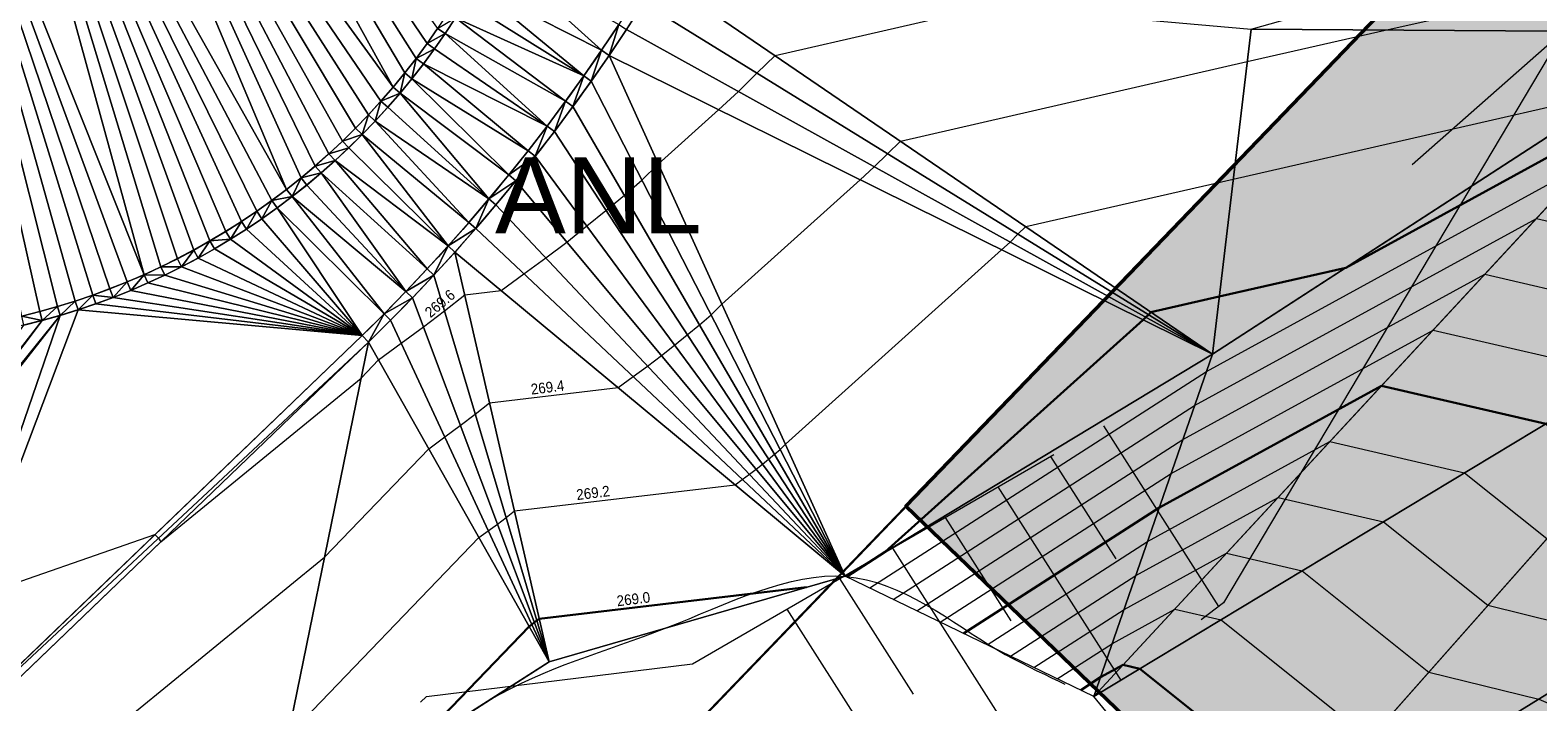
# Model space of a CAD drawing. Header units: millimetres. Extents: x 3402416 to 3403134, y 5267375 to 5268119.
# Tile 19 of 256: x 3402583 to 3402608, y 5267549 to 5267560. Entities that reach past the tile are written whole.
import ezdxf
from ezdxf.enums import TextEntityAlignment as Align

# ---------------------------------------------------------------- set-up
doc = ezdxf.new("R2010")
doc.units = ezdxf.units.MM
doc.header["$MEASUREMENT"] = 0
for name, pattern in [('100.4', [0]), ('100.5', [5.5, 3.9, -1.6]), ('DGN Style 2', [18.986358, 11.391815, -7.594543])]:
    doc.linetypes.add(name, pattern=pattern)
for name, color, linetype, lineweight in [('_WBG Ideenteil + Pachtvertrag', 8, 'Continuous', 25), ('IVK_Boeschung', 7, 'Continuous', 0), ('IVK_Fahrbahnrand', 7, 'Continuous', 0), ('IVK_NSH_Modell Hoehenlinien Beschriftung', 1, 'Continuous', 0), ('IVK_NSH_Modell Umring Teil West', 7, 'Continuous', 0), ('IVK_NSH_Modell Vermaschung Teil West', 2, 'Continuous', 0), ('IVK_NSH_Topographie Boeschungskante', 1, 'Continuous', 0), ('IVK_NSH_Topographie Fahrbahnrand', 7, 'Continuous', 0), ('IVK_Rahmen Stempel', 7, 'Continuous', 0)]:
    doc.layers.add(name, color=color, linetype=linetype, lineweight=lineweight)
for name, color, linetype, lineweight, true_color in [('_WBG Realisierungsteil', 7, 'Continuous', 50, 0x9494ff), ('ALKIS_Flurstuecksgrenze', 7, 'Continuous', 0, 0xffff80), ('ALKIS_Tatsaechliche Nutzung beschr', 7, 'Continuous', 0, 0x7f7f7f), ('IVK_NSH_Modell Hoehenlinien 1 Meter', 7, 'Continuous', 0, 0xe6956a), ('IVK_NSH_Modell Hoehenlinien 20 Zentimeter', 7, 'Continuous', 0, 0xe6956a)]:
    doc.layers.add(name, color=color, linetype=linetype, lineweight=lineweight, true_color=true_color)
doc.styles.add('IVK_Modell Beschriftung Hoehenlinien', font='arial.ttf')
doc.styles.add('Tatsaechliche Nutzung', font='arial.ttf')

msp = doc.modelspace()

# ---------------------------------------------------------------- hatches: boundary and pattern name
at = {"layer": '_WBG Ideenteil + Pachtvertrag', "linetype": 'Continuous', "lineweight": 13, "transparency": 33554483}
h = msp.add_hatch(color=10, dxfattribs=at)
h.dxf.hatch_style = 1
h.paths.add_polyline_path([(3403020.162, 5267924.388), (3402974.165, 5267921.173), (3402970.834, 5267929.906), (3402966.125, 5267938.096), (3402962.962, 5267942.43), (3402957.609, 5267949.641), (3402947.36, 5267962.65), (3402939.808, 5267958.281), (3402940.65, 5267953.63), (3402941.22, 5267941.91), (3402941.79, 5267930.19), (3402941.545, 5267919.145), (3402940.618, 5267897.122), (3402939.52, 5267886.351), (3402937.994, 5267875.647), (3402933.952, 5267857.288), (3402924.27, 5267830.291), (3402912.706, 5267807.601), (3402888.95, 5267776.443), (3402888.949, 5267776.444), (3402875.126, 5267762.813), (3402817.857, 5267713.907), (3402814.793, 5267708.813), (3402749.53, 5267659.038), (3402740.54, 5267652.665), (3402743.031, 5267648.819), (3402726.54, 5267638.14), (3402711.87, 5267630.76), (3402634.27, 5267587.49), (3402621.47, 5267580.91), (3402607.52, 5267574.99), (3402612.55, 5267567.78), (3402597.743, 5267552.391), (3402630.486, 5267520.888), (3402683.349, 5267542.27), (3402692.955, 5267547.525), (3402703.98, 5267553.56), (3402743.097, 5267575.543), (3402746.601, 5267577.473), (3402753.342, 5267580.873), (3402757.657, 5267582.852), (3402762.378, 5267584.452), (3402767.187, 5267585.764), (3402772.3, 5267586.827), (3402777.468, 5267587.565), (3402782.59, 5267588.116), (3402787.738, 5267587.941), (3402794.984, 5267586.422), (3402794.339, 5267584.753), (3402798.109, 5267583.568), (3402799.256, 5267582.522), (3402802.297, 5267580.638), (3402804.959, 5267578.374), (3402807.449, 5267575.694), (3402813.837, 5267564.975), (3402824.334, 5267559.186), (3402831.546, 5267563.248), (3402850.736, 5267528.656), (3402857.046, 5267532.176), (3402875.097, 5267542.718), (3402879.432, 5267545.496), (3402884.47, 5267548.76), (3402887.62, 5267550.84), (3402890.12, 5267552.705), (3402892.62, 5267554.57), (3402896.5, 5267557.725), (3402900.38, 5267560.88), (3402903.425, 5267563.53), (3402911.32, 5267570.84), (3402925.42, 5267583.35), (3402926.03, 5267588.41), (3402935.72, 5267598.94), (3402939.889, 5267603.531), (3402947.512, 5267612.875), (3402954.376, 5267622.159), (3402960.809, 5267631.964), (3402966.189, 5267641.216), (3402971.089, 5267650.738), (3402974.885, 5267659.6), (3402977.896, 5267666.63), (3402983.519, 5267677.452), (3402987.072, 5267688.519), (3402989.662, 5267695.872), (3402996.63, 5267712.76), (3402998.88, 5267719.66), (3403002.59, 5267737.3), (3403004.045, 5267747.99), (3403005.5, 5267758.68), (3403006.26, 5267780.78), (3403008.055, 5267823.755), (3403009.28, 5267856.42), (3403009.069, 5267863.169), (3403007.637, 5267873.43)])
h.paths.add_polyline_path([(3402831.684, 5267692.713), (3402826.57, 5267697.97), (3402826.57, 5267697.97), (3402822.855, 5267702.231), (3402821.22, 5267700.91), (3402817.3, 5267705.73), (3402868.07, 5267748.98), (3402874.24, 5267754.23), (3402879.48, 5267748.1), (3402881.455, 5267745.791), (3402884.49, 5267742.976), (3402858.85, 5267715.33, -0.011159), (3402852.943, 5267709.528, -0.011773), (3402846.747, 5267703.983, -0.012769), (3402839.046, 5267697.938, -0.011757)], flags=16)
h.paths.add_polyline_path([(3402833.136, 5267693.592), (3402864.347, 5267722.275), (3402861.409, 5267725.473), (3402830.198, 5267696.79)], flags=24)

# ---------------------------------------------------------------- linework, layer by layer
at = {"layer": '_WBG Ideenteil + Pachtvertrag', "color": 10, "linetype": 'Continuous', "lineweight": 50, "transparency": 33554687}
msp.add_lwpolyline([(3402703.98, 5267553.56), (3402692.955, 5267547.525), (3402683.349, 5267542.27), (3402630.486, 5267520.888), (3402597.743, 5267552.391), (3402612.55, 5267567.78), (3402607.52, 5267574.99), (3402621.47, 5267580.91), (3402634.27, 5267587.49), (3402711.87, 5267630.76)], dxfattribs=at)
at = {"layer": '_WBG Realisierungsteil', "color": 168, "lineweight": 50, "transparency": 33554687}
msp.add_lwpolyline([(3402703.98, 5267553.56), (3402692.955, 5267547.525), (3402683.349, 5267542.27), (3402630.486, 5267520.888), (3402597.743, 5267552.391), (3402612.55, 5267567.78), (3402607.52, 5267574.99), (3402621.47, 5267580.91), (3402634.27, 5267587.49), (3402711.87, 5267630.76)], dxfattribs=at)
at = {"layer": 'ALKIS_Flurstuecksgrenze', "color": 7, "linetype": 'Continuous', "lineweight": 30, "flags": 128}
msp.add_lwpolyline([(3402711.871, 5267630.761), (3402634.266, 5267587.487), (3402621.47, 5267580.915), (3402607.524, 5267574.993), (3402612.546, 5267567.78), (3402582.042, 5267536.069), (3402536.752, 5267489.002), (3402519.243, 5267430.89), (3402463.362, 5267374.849)], dxfattribs=at)
msp.add_lwpolyline([(3402567.896, 5267564.05), (3402582.042, 5267536.069), (3402612.546, 5267567.78), (3402607.524, 5267574.993), (3402594.638, 5267570.482), (3402580.752, 5267566.671)], close=True, dxfattribs=at)
at = {"layer": 'IVK_Boeschung', "color": 7, "linetype": 'DGN Style 2', "lineweight": 13}
for p, q in [((3402600.986, 5267553.711), (3402602.875, 5267550.743)), ((3402600.12, 5267553.209), (3402601.191, 5267551.526)), ((3402599.254, 5267552.707), (3402601.279, 5267549.525)), ((3402598.388, 5267552.206), (3402599.469, 5267550.507)), ((3402597.522, 5267551.704), (3402599.683, 5267548.308)), ((3402596.656, 5267551.202), (3402597.862, 5267549.306)), ((3402595.79, 5267550.701), (3402598.087, 5267547.091))]:
    msp.add_line(p, q, dxfattribs=at)
at = {"layer": 'IVK_Boeschung', "color": 7, "linetype": 'DGN Style 2', "lineweight": 13, "flags": 128}
for points in [[(3402507.576, 5267402.059), (3402509.36, 5267405.803), (3402509.826, 5267411.378), (3402512.471, 5267421.138), (3402519.541, 5267437.527), (3402526.385, 5267447.815), (3402530.67, 5267454.106), (3402534.239, 5267464.351), (3402537.4, 5267473.002), (3402541.813, 5267481.98), (3402546.419, 5267492.659), (3402553.126, 5267503.087), (3402560.505, 5267511.414), (3402567.43, 5267520.202), (3402573.027, 5267526.434), (3402580.569, 5267539.185), (3402585.853, 5267545.516), (3402589.872, 5267549.264), (3402594.238, 5267549.802), (3402601.546, 5267554.035), (3402608.548, 5267560.2), (3402616.922, 5267556.441), (3402621.555, 5267557.803), (3402628.013, 5267562.735), (3402632.393, 5267568.629), (3402632.248, 5267571.662), (3402633.779, 5267574.456), (3402638.063, 5267578.819), (3402642.019, 5267581.965), (3402646.139, 5267587.18), (3402652.571, 5267591.014), (3402655.301, 5267591.691), (3402663.047, 5267596.564), (3402670.674, 5267601.188), (3402678.422, 5267605.817), (3402688.854, 5267611.727)], [(3402608.548, 5267560.2), (3402602.958, 5267550.806), (3402595.979, 5267545.483)]]:
    msp.add_lwpolyline(points, dxfattribs=at)
at = {"layer": 'IVK_Fahrbahnrand', "color": 7, "linetype": 'Continuous', "lineweight": 13}
for p, q in [((3402581.247, 5267547.922), (3402588.814, 5267555.193)), ((3402581.243, 5267547.71), (3402588.919, 5267555.086))]:
    msp.add_line(p, q, dxfattribs=at)
at = {"layer": 'IVK_Fahrbahnrand', "color": 7, "linetype": 'Continuous', "lineweight": 13, "extrusion": (0, 0, -1)}
for centre, radius, start, end in [((-3402567.37, 5267577.174), 30.708, 201.8284, 225.7093), ((-3402567.372, 5267577.173), 30.856, 201.8314, 225.7081), ((-3402580.56, 5267566.659), 11.46, 212.5427, 261.1519), ((-3402580.562, 5267566.655), 11.606, 212.534, 261.1078)]:
    msp.add_arc(centre, radius, start, end, dxfattribs=at)
at = {"layer": 'IVK_NSH_Modell Hoehenlinien 1 Meter', "color": 32, "linetype": 'Continuous', "lineweight": 30, "true_color": 0xcd6000, "flags": 128}
for points, elevation in [([(3402596.767, 5267551.234), (3402597.402, 5267551.642), (3402601.638, 5267555.452), (3402601.683, 5267555.494), (3402601.726, 5267555.536), (3402601.768, 5267555.577), (3402602.889, 5267555.834), (3402604.966, 5267556.308), (3402609.798, 5267558.953), (3402611.275, 5267558.61), (3402616.17, 5267556.364), (3402616.707, 5267556.135), (3402616.941, 5267556.267), (3402617.03, 5267556.291), (3402621.546, 5267557.297)], 269), ([(3402598.691, 5267550.303), (3402601.906, 5267552.371), (3402605.555, 5267554.368), (3402608.251, 5267553.742), (3402609.238, 5267552.954), (3402612.779, 5267552.084), (3402613.446, 5267551.795), (3402614.389, 5267552.253), (3402614.728, 5267552.588), (3402614.974, 5267552.853), (3402617.172, 5267554.085), (3402618.374, 5267554.419), (3402621.507, 5267555.116)], 268), ([(3402589.576, 5267548.356), (3402591.555, 5267550.417), (3402591.599, 5267550.449), (3402591.642, 5267550.48), (3402591.683, 5267550.512), (3402591.722, 5267550.543), (3402596.11, 5267551.061)], 269), ([(3402600.615, 5267549.371), (3402600.941, 5267549.581), (3402601.311, 5267549.784), (3402601.585, 5267549.72), (3402604.394, 5267547.478)], 267)]:
    msp.add_lwpolyline(points, dxfattribs=dict(at, elevation=elevation))
at = {"layer": 'IVK_NSH_Modell Hoehenlinien 20 Zentimeter', "color": 32, "linetype": 'Continuous', "lineweight": 13, "true_color": 0xcd6000, "flags": 128}
for points, elevation in [([(3402583.161, 5267547.438), (3402588.198, 5267551.555), (3402589.908, 5267553.335), (3402590.172, 5267553.529), (3402590.427, 5267553.718), (3402590.673, 5267553.905), (3402590.907, 5267554.091), (3402593.018, 5267554.34), (3402593.263, 5267554.52), (3402593.502, 5267554.693), (3402593.73, 5267554.864), (3402593.945, 5267555.039), (3402594.154, 5267555.206), (3402594.353, 5267555.372), (3402594.544, 5267555.536), (3402594.72, 5267555.71), (3402596.992, 5267557.753), (3402597.224, 5267557.965), (3402597.44, 5267558.18), (3402597.654, 5267558.389), (3402603.348, 5267559.695), (3402605.611, 5267560.212), (3402610.486, 5267561.293)], 269.4), ([(3402582.358, 5267550.867), (3402585.413, 5267551.925), (3402585.471, 5267551.866), (3402585.507, 5267551.808), (3402588.799, 5267554.497), (3402589.084, 5267554.794), (3402589.458, 5267555.07), (3402589.82, 5267555.336), (3402590.167, 5267555.602), (3402590.5, 5267555.865), (3402591.098, 5267555.936), (3402591.469, 5267556.208), (3402591.831, 5267556.47), (3402592.177, 5267556.73), (3402592.502, 5267556.994), (3402592.819, 5267557.248), (3402593.121, 5267557.499), (3402593.41, 5267557.747), (3402593.677, 5267558.011), (3402594.669, 5267558.903), (3402594.994, 5267559.201), (3402595.297, 5267559.502), (3402595.597, 5267559.795), (3402599.133, 5267560.606)], 269.6), ([(3402587.597, 5267548.612), (3402590.732, 5267551.876), (3402590.886, 5267551.989), (3402591.035, 5267552.099), (3402591.178, 5267552.208), (3402591.315, 5267552.317), (3402594.939, 5267552.745), (3402595.057, 5267552.832), (3402595.173, 5267552.916), (3402595.284, 5267552.999), (3402595.388, 5267553.083), (3402595.489, 5267553.164), (3402595.586, 5267553.245), (3402595.678, 5267553.324), (3402595.764, 5267553.408), (3402599.315, 5267556.602), (3402599.453, 5267556.73), (3402599.583, 5267556.858), (3402599.711, 5267556.983), (3402603.118, 5267557.765), (3402609.434, 5267559.206)], 269.2), ([(3402597.152, 5267551.048), (3402602.678, 5267554.603), (3402608.949, 5267558.036), (3402611.532, 5267557.436), (3402614.29, 5267556.171), (3402616.168, 5267555.371), (3402616.987, 5267555.83), (3402617.298, 5267555.917), (3402621.538, 5267556.861)], 268.8), ([(3402597.537, 5267550.861), (3402602.485, 5267554.045), (3402608.101, 5267557.119), (3402611.789, 5267556.262), (3402612.409, 5267555.978), (3402615.63, 5267554.607), (3402617.033, 5267555.394), (3402617.567, 5267555.542), (3402621.53, 5267556.425)], 268.6), ([(3402597.921, 5267550.675), (3402602.292, 5267553.487), (3402607.252, 5267556.202), (3402610.917, 5267555.351), (3402611.176, 5267555.144), (3402613.208, 5267554.645), (3402615.091, 5267553.843), (3402617.08, 5267554.958), (3402617.836, 5267555.168), (3402621.523, 5267555.989)], 268.4), ([(3402598.306, 5267550.489), (3402602.099, 5267552.929), (3402606.403, 5267555.285), (3402609.584, 5267554.547), (3402610.207, 5267554.049), (3402614.326, 5267553.037), (3402614.449, 5267552.983), (3402614.622, 5267553.068), (3402614.684, 5267553.129), (3402614.729, 5267553.178), (3402617.126, 5267554.522), (3402618.105, 5267554.793), (3402621.515, 5267555.552)], 268.2), ([(3402599.076, 5267550.116), (3402601.713, 5267551.813), (3402604.706, 5267553.452), (3402606.918, 5267552.938), (3402608.269, 5267551.859), (3402611.232, 5267551.13), (3402612.444, 5267550.606), (3402614.156, 5267551.438), (3402614.772, 5267552.048), (3402615.22, 5267552.528), (3402617.219, 5267553.649), (3402618.643, 5267554.044), (3402621.499, 5267554.68)], 267.8), ([(3402599.46, 5267549.93), (3402601.52, 5267551.255), (3402603.857, 5267552.535), (3402605.585, 5267552.134), (3402607.301, 5267550.764), (3402609.685, 5267550.177), (3402611.442, 5267549.417), (3402613.924, 5267550.624), (3402614.816, 5267551.507), (3402615.465, 5267552.204), (3402617.265, 5267553.213), (3402618.912, 5267553.669), (3402621.492, 5267554.244)], 267.6), ([(3402599.845, 5267549.744), (3402601.327, 5267550.697), (3402603.009, 5267551.618), (3402604.252, 5267551.329), (3402606.332, 5267549.668), (3402608.138, 5267549.224), (3402610.44, 5267548.228), (3402613.691, 5267549.809), (3402614.86, 5267550.966), (3402615.71, 5267551.879), (3402617.311, 5267552.777), (3402619.181, 5267553.295), (3402621.484, 5267553.808)], 267.4), ([(3402600.23, 5267549.557), (3402601.134, 5267550.139), (3402602.16, 5267550.701), (3402602.918, 5267550.525), (3402605.363, 5267548.573)], 267.2)]:
    msp.add_lwpolyline(points, dxfattribs=dict(at, elevation=elevation))
at = {"layer": 'IVK_NSH_Modell Umring Teil West', "color": 6, "linetype": '100.5', "ltscale": 10, "true_color": 0xe202f2}
msp.add_open_spline([(3402628.253, 5267598.544, 269.937), (3402641.757, 5267606.054, 270.023), (3402657.553, 5267614.878, 270.114), (3402675.255, 5267624.773, 270.207), (3402675.324, 5267624.659, 270.079), (3402684.824, 5267621.981, 270.344), (3402684.826, 5267621.97, 270.458), (3402684.883, 5267621.864, 270.458), (3402685.543, 5267620.164, 270.387), (3402685.562, 5267620.086, 270.387), (3402685.564, 5267620.075, 270.322), (3402687.058, 5267616.919, 270.241), (3402687.044, 5267616.907, 270.297), (3402687.083, 5267616.837, 270.298), (3402687.222, 5267616.45, 270.294), (3402686.878, 5267615.082, 270.225), (3402688.132, 5267612.963, 270.158), (3402688.854, 5267611.727, 270.108), (3402692.632, 5267606.31, 265.792), (3402690.801, 5267601.975, 265.743), (3402690.498, 5267601.81, 265.685), (3402692.019, 5267598.974, 264.145), (3402693.751, 5267596.039, 263.722), (3402697.143, 5267589.96, 261.397), (3402697.219, 5267589.903, 261.323), (3402701.143, 5267583.189, 261.113), (3402700.796, 5267582.857, 261.114), (3402700.48, 5267582.471, 261.115), (3402700.24, 5267582.096, 261.116), (3402700.018, 5267581.634, 261.118), (3402699.865, 5267581.182, 261.121), (3402699.759, 5267580.656, 261.123), (3402699.724, 5267580.1, 261.127), (3402699.757, 5267579.607, 261.13), (3402699.84, 5267579.163, 261.133), (3402699.968, 5267578.744, 261.136), (3402700.137, 5267578.349, 261.14), (3402700.357, 5267577.958, 261.143), (3402700.601, 5267577.618, 261.146), (3402700.875, 5267577.308, 261.149), (3402701.194, 5267577.017, 261.152), (3402701.458, 5267576.818, 261.155), (3402701.77, 5267576.623, 261.157), (3402702.079, 5267576.466, 261.16), (3402702.457, 5267576.317, 261.162), (3402702.826, 5267576.211, 261.164), (3402703.183, 5267576.145, 261.166), (3402703.533, 5267576.111, 261.168), (3402703.896, 5267576.109, 261.169), (3402704.292, 5267576.143, 261.171), (3402704.681, 5267576.217, 261.172), (3402704.965, 5267576.296, 261.173), (3402705.217, 5267576.386, 261.173), (3402707.832, 5267577.842, 261.175), (3402709.09, 5267572.866, 261.096), (3402708.405, 5267568.61, 260.907), (3402698.283, 5267563.277, 261.169), (3402693.549, 5267560.553, 260.917), (3402685.523, 5267555.965, 261.026), (3402668.604, 5267549.392, 261.028), (3402659.972, 5267545.813, 260.693), (3402647.149, 5267540.036, 260.412), (3402637.208, 5267534.921, 260.309), (3402625.271, 5267527.783, 260.374), (3402614.853, 5267521.252, 260.423), (3402604.386, 5267513.647, 260.492), (3402591.208, 5267503.377, 260.76), (3402587.076, 5267508.519, 261.16), (3402587.731, 5267518.469, 265.454), (3402582.621, 5267519.527, 265.304), (3402588.906, 5267527.261, 265.481), (3402594.968, 5267537.514, 265.929), (3402603.304, 5267546.246, 266.775), (3402600.832, 5267549.266, 266.887), (3402596.744, 5267551.245, 269.012), (3402591.885, 5267549.833, 268.92), (3402587.239, 5267546.861, 269.081), (3402581.243, 5267547.71, 269.55), (3402581.129, 5267547.828, 269.548), (3402576.83, 5267544.403, 269.457), (3402573.092, 5267540.608, 269.43), (3402571.878, 5267541.8, 269.408), (3402570.615, 5267542.617, 269.407), (3402574.302, 5267546.633, 269.398), (3402567.663, 5267563.645, 269.883), (3402562.649, 5267562.897, 269.866), (3402562.595, 5267563.239, 269.861), (3402562.584, 5267563.318, 269.86), (3402562.11, 5267566.725, 269.873), (3402562.099, 5267566.805, 269.873), (3402563.338, 5267566.977, 269.879), (3402565.816, 5267567.348, 269.89), (3402567.039, 5267567.542, 269.896), (3402568.655, 5267567.813, 269.908), (3402570.73, 5267568.179, 269.912), (3402571.95, 5267568.407, 269.917), (3402573.148, 5267568.637, 269.923), (3402576.065, 5267569.267, 269.935), (3402578.987, 5267569.94, 269.946), (3402580.21, 5267570.222, 269.951), (3402581.417, 5267570.509, 269.956), (3402582.621, 5267570.804, 269.961), (3402583.824, 5267571.107, 269.967), (3402585.018, 5267571.417, 269.972), (3402587.407, 5267572.063, 269.983), (3402592.197, 5267573.463, 270.005), (3402594.547, 5267574.203, 270.015), (3402595.726, 5267574.586, 270.02), (3402596.901, 5267574.978, 270.026), (3402598.088, 5267575.384, 270.031), (3402599.405, 5267575.831, 270.038), (3402600.717, 5267576.286, 270.045), (3402602.256, 5267576.82, 270.053), (3402603.278, 5267577.202, 270.058), (3402604.589, 5267577.686, 270.064), (3402605.878, 5267578.171, 270.071), (3402607.163, 5267578.664, 270.078), (3402608.444, 5267579.165, 270.085), (3402609.722, 5267579.675, 270.091), (3402613.612, 5267581.348, 270.009), (3402612.713, 5267582.91, 270.024), (3402612.692, 5267583.028, 270.024), (3402612.691, 5267583.046, 269.904), (3402610.129, 5267589.514, 269.691), (3402610.114, 5267589.539, 269.803), (3402610.039, 5267589.633, 269.803), (3402611.28, 5267590.171, 269.812), (3402612.516, 5267590.718, 269.821), (3402613.75, 5267591.273, 269.83), (3402614.979, 5267591.836, 269.839), (3402616.205, 5267592.407, 269.848), (3402617.428, 5267592.985, 269.857), (3402618.646, 5267593.572, 269.866), (3402619.861, 5267594.166, 269.874), (3402621.072, 5267594.768, 269.883), (3402622.279, 5267595.378, 269.892), (3402623.481, 5267595.996, 269.901), (3402624.68, 5267596.621, 269.91), (3402625.875, 5267597.255, 269.919), (3402627.066, 5267597.896, 269.928), (3402628.253, 5267598.544, 269.937)], degree=1, dxfattribs=at)
at = {"layer": 'IVK_NSH_Modell Vermaschung Teil West'}
for points in [[(3402584.716, 5267567.619, 269.957), (3402589.322, 5267559.272, 269.74), (3402583.489, 5267567.31, 269.951)], [(3402584.716, 5267567.619, 269.957), (3402590.054, 5267560.24, 269.751), (3402589.881, 5267559.991, 269.748)], [(3402584.716, 5267567.619, 269.957), (3402589.881, 5267559.991, 269.748), (3402589.701, 5267559.746, 269.746)], [(3402589.701, 5267559.746, 269.746), (3402589.515, 5267559.507, 269.743), (3402584.716, 5267567.619, 269.957)], [(3402584.716, 5267567.619, 269.957), (3402589.515, 5267559.507, 269.743), (3402589.322, 5267559.272, 269.74)], [(3402583.489, 5267567.31, 269.951), (3402587.573, 5267557.595, 269.717), (3402582.261, 5267567.009, 269.946)], [(3402583.489, 5267567.31, 269.951), (3402589.322, 5267559.272, 269.74), (3402589.124, 5267559.042, 269.737)], [(3402589.124, 5267559.042, 269.737), (3402588.919, 5267558.818, 269.734), (3402583.489, 5267567.31, 269.951)], [(3402583.489, 5267567.31, 269.951), (3402588.919, 5267558.818, 269.734), (3402588.708, 5267558.6, 269.731)], [(3402583.489, 5267567.31, 269.951), (3402588.708, 5267558.6, 269.731), (3402588.492, 5267558.387, 269.728)], [(3402583.489, 5267567.31, 269.951), (3402588.492, 5267558.387, 269.728), (3402588.27, 5267558.18, 269.726)], [(3402588.27, 5267558.18, 269.726), (3402588.043, 5267557.978, 269.723), (3402583.489, 5267567.31, 269.951)], [(3402588.043, 5267557.978, 269.723), (3402587.811, 5267557.783, 269.72), (3402583.489, 5267567.31, 269.951)], [(3402583.489, 5267567.31, 269.951), (3402587.811, 5267557.783, 269.72), (3402587.573, 5267557.595, 269.717)], [(3402582.261, 5267567.009, 269.946), (3402585.235, 5267556.194, 269.691), (3402581.031, 5267566.717, 269.94)], [(3402587.573, 5267557.595, 269.717), (3402587.33, 5267557.412, 269.714), (3402582.261, 5267567.009, 269.946)], [(3402582.261, 5267567.009, 269.946), (3402587.33, 5267557.412, 269.714), (3402587.083, 5267557.236, 269.711)], [(3402582.261, 5267567.009, 269.946), (3402587.083, 5267557.236, 269.711), (3402586.831, 5267557.066, 269.708)], [(3402582.261, 5267567.009, 269.946), (3402586.831, 5267557.066, 269.708), (3402586.575, 5267556.904, 269.705)], [(3402582.261, 5267567.009, 269.946), (3402586.575, 5267556.904, 269.705), (3402586.315, 5267556.748, 269.702)], [(3402586.315, 5267556.748, 269.702), (3402586.05, 5267556.599, 269.699), (3402582.261, 5267567.009, 269.946)], [(3402582.261, 5267567.009, 269.946), (3402586.05, 5267556.599, 269.699), (3402585.782, 5267556.457, 269.697)], [(3402582.261, 5267567.009, 269.946), (3402585.782, 5267556.457, 269.697), (3402585.51, 5267556.322, 269.694)], [(3402582.261, 5267567.009, 269.946), (3402585.51, 5267556.322, 269.694), (3402585.235, 5267556.194, 269.691)], [(3402581.031, 5267566.717, 269.94), (3402585.235, 5267556.194, 269.691), (3402584.956, 5267556.074, 269.688)], [(3402584.956, 5267556.074, 269.688), (3402584.674, 5267555.962, 269.685), (3402581.031, 5267566.717, 269.94)], [(3402581.031, 5267566.717, 269.94), (3402584.674, 5267555.962, 269.685), (3402584.39, 5267555.856, 269.682)], [(3402581.031, 5267566.717, 269.94), (3402584.39, 5267555.856, 269.682), (3402584.102, 5267555.759, 269.679)], [(3402581.031, 5267566.717, 269.94), (3402584.102, 5267555.759, 269.679), (3402583.812, 5267555.669, 269.677)], [(3402581.031, 5267566.717, 269.94), (3402583.812, 5267555.669, 269.677), (3402583.52, 5267555.587, 269.674)], [(3402583.52, 5267555.587, 269.674), (3402583.226, 5267555.512, 269.671), (3402581.031, 5267566.717, 269.94)], [(3402603.411, 5267560.226, 269.455), (3402610.155, 5267562.124, 269.499), (3402610.931, 5267560.177, 269.267)], [(3402590.664, 5267560.94, 269.76), (3402590.996, 5267561.464, 269.774), (3402592.745, 5267559.879, 269.756)], [(3402593.029, 5267560.303, 269.765), (3402592.745, 5267559.879, 269.756), (3402590.996, 5267561.464, 269.774)], [(3402593.704, 5267561.088, 269.784), (3402602.776, 5267554.888, 268.902), (3402593.433, 5267560.652, 269.774)], [(3402593.704, 5267561.088, 269.784), (3402603.411, 5267560.226, 269.455), (3402602.776, 5267554.888, 268.902)], [(3402590.509, 5267560.674, 269.757), (3402590.664, 5267560.94, 269.76), (3402592.454, 5267559.459, 269.746)], [(3402590.664, 5267560.94, 269.76), (3402592.745, 5267559.879, 269.756), (3402592.454, 5267559.459, 269.746)], [(3402590.347, 5267560.413, 269.754), (3402590.509, 5267560.674, 269.757), (3402592.454, 5267559.459, 269.746)], [(3402593.433, 5267560.652, 269.774), (3402602.776, 5267554.888, 268.902), (3402593.154, 5267560.221, 269.765)], [(3402590.347, 5267560.413, 269.754), (3402590.178, 5267560.156, 269.751), (3402590.054, 5267560.24, 269.751)], [(3402590.178, 5267560.156, 269.751), (3402590.347, 5267560.413, 269.754), (3402592.156, 5267559.045, 269.737)], [(3402590.347, 5267560.413, 269.754), (3402592.454, 5267559.459, 269.746), (3402592.156, 5267559.045, 269.737)], [(3402592.745, 5267559.879, 269.756), (3402593.029, 5267560.303, 269.765), (3402592.869, 5267559.795, 269.755)], [(3402593.029, 5267560.303, 269.765), (3402593.154, 5267560.221, 269.765), (3402592.869, 5267559.795, 269.755)], [(3402590.054, 5267560.24, 269.751), (3402590.178, 5267560.156, 269.751), (3402589.881, 5267559.991, 269.748)], [(3402589.881, 5267559.991, 269.748), (3402590.178, 5267560.156, 269.751), (3402590.003, 5267559.903, 269.749)], [(3402590.178, 5267560.156, 269.751), (3402591.851, 5267558.635, 269.727), (3402590.003, 5267559.903, 269.749)], [(3402592.156, 5267559.045, 269.737), (3402591.851, 5267558.635, 269.727), (3402590.178, 5267560.156, 269.751)], [(3402592.869, 5267559.795, 269.755), (3402593.154, 5267560.221, 269.765), (3402602.776, 5267554.888, 268.902)], [(3402602.776, 5267554.888, 268.902), (3402610.931, 5267560.177, 269.267), (3402600.832, 5267549.266, 266.887)], [(3402610.931, 5267560.177, 269.267), (3402611.864, 5267555.922, 268.542), (3402600.832, 5267549.266, 266.887)], [(3402603.411, 5267560.226, 269.455), (3402610.931, 5267560.177, 269.267), (3402602.776, 5267554.888, 268.902)], [(3402589.881, 5267559.991, 269.748), (3402590.003, 5267559.903, 269.749), (3402589.701, 5267559.746, 269.746)], [(3402589.701, 5267559.746, 269.746), (3402590.003, 5267559.903, 269.749), (3402589.821, 5267559.656, 269.746)], [(3402590.003, 5267559.903, 269.749), (3402591.851, 5267558.635, 269.727), (3402589.821, 5267559.656, 269.746)], [(3402592.454, 5267559.459, 269.746), (3402592.745, 5267559.879, 269.756), (3402592.577, 5267559.373, 269.747)], [(3402592.577, 5267559.373, 269.747), (3402592.745, 5267559.879, 269.756), (3402592.869, 5267559.795, 269.755)], [(3402589.515, 5267559.507, 269.743), (3402589.701, 5267559.746, 269.746), (3402589.632, 5267559.413, 269.743)], [(3402589.701, 5267559.746, 269.746), (3402589.821, 5267559.656, 269.746), (3402589.632, 5267559.413, 269.743)], [(3402589.821, 5267559.656, 269.746), (3402591.54, 5267558.231, 269.717), (3402589.632, 5267559.413, 269.743)], [(3402589.821, 5267559.656, 269.746), (3402591.851, 5267558.635, 269.727), (3402591.54, 5267558.231, 269.717)], [(3402592.869, 5267559.795, 269.755), (3402596.744, 5267551.245, 269.012), (3402592.577, 5267559.373, 269.747)], [(3402602.776, 5267554.888, 268.902), (3402596.744, 5267551.245, 269.012), (3402592.869, 5267559.795, 269.755)], [(3402589.322, 5267559.272, 269.74), (3402589.515, 5267559.507, 269.743), (3402589.437, 5267559.175, 269.74)], [(3402589.515, 5267559.507, 269.743), (3402589.632, 5267559.413, 269.743), (3402589.437, 5267559.175, 269.74)], [(3402589.632, 5267559.413, 269.743), (3402591.222, 5267557.832, 269.708), (3402589.437, 5267559.175, 269.74)], [(3402591.54, 5267558.231, 269.717), (3402591.222, 5267557.832, 269.708), (3402589.632, 5267559.413, 269.743)], [(3402592.156, 5267559.045, 269.737), (3402592.454, 5267559.459, 269.746), (3402592.277, 5267558.956, 269.737)], [(3402592.454, 5267559.459, 269.746), (3402592.577, 5267559.373, 269.747), (3402592.277, 5267558.956, 269.737)], [(3402592.277, 5267558.956, 269.737), (3402592.577, 5267559.373, 269.747), (3402596.744, 5267551.245, 269.012)], [(3402589.124, 5267559.042, 269.737), (3402589.322, 5267559.272, 269.74), (3402589.437, 5267559.175, 269.74)], [(3402589.437, 5267559.175, 269.74), (3402589.236, 5267558.943, 269.737), (3402589.124, 5267559.042, 269.737)], [(3402589.236, 5267558.943, 269.737), (3402589.437, 5267559.175, 269.74), (3402590.897, 5267557.438, 269.698)], [(3402591.222, 5267557.832, 269.708), (3402590.897, 5267557.438, 269.698), (3402589.437, 5267559.175, 269.74)], [(3402588.708, 5267558.6, 269.731), (3402588.919, 5267558.818, 269.734), (3402588.815, 5267558.494, 269.731)], [(3402588.919, 5267558.818, 269.734), (3402589.028, 5267558.716, 269.734), (3402588.815, 5267558.494, 269.731)], [(3402588.919, 5267558.818, 269.734), (3402589.124, 5267559.042, 269.737), (3402589.028, 5267558.716, 269.734)], [(3402589.124, 5267559.042, 269.737), (3402589.236, 5267558.943, 269.737), (3402589.028, 5267558.716, 269.734)], [(3402589.236, 5267558.943, 269.737), (3402590.897, 5267557.438, 269.698), (3402589.028, 5267558.716, 269.734)], [(3402591.851, 5267558.635, 269.727), (3402592.156, 5267559.045, 269.737), (3402591.971, 5267558.545, 269.727)], [(3402592.156, 5267559.045, 269.737), (3402592.277, 5267558.956, 269.737), (3402591.971, 5267558.545, 269.727)], [(3402592.277, 5267558.956, 269.737), (3402596.744, 5267551.245, 269.012), (3402591.971, 5267558.545, 269.727)], [(3402588.708, 5267558.6, 269.731), (3402588.815, 5267558.494, 269.731), (3402588.492, 5267558.387, 269.728)], [(3402589.028, 5267558.716, 269.734), (3402590.565, 5267557.049, 269.688), (3402588.815, 5267558.494, 269.731)], [(3402589.028, 5267558.716, 269.734), (3402590.897, 5267557.438, 269.698), (3402590.565, 5267557.049, 269.688)], [(3402591.851, 5267558.635, 269.727), (3402591.658, 5267558.138, 269.717), (3402591.54, 5267558.231, 269.717)], [(3402591.658, 5267558.138, 269.717), (3402591.851, 5267558.635, 269.727), (3402591.971, 5267558.545, 269.727)], [(3402588.492, 5267558.387, 269.728), (3402588.596, 5267558.278, 269.728), (3402588.27, 5267558.18, 269.726)], [(3402588.815, 5267558.494, 269.731), (3402588.596, 5267558.278, 269.728), (3402588.492, 5267558.387, 269.728)], [(3402588.815, 5267558.494, 269.731), (3402590.228, 5267556.666, 269.679), (3402588.596, 5267558.278, 269.728)], [(3402590.565, 5267557.049, 269.688), (3402590.228, 5267556.666, 269.679), (3402588.815, 5267558.494, 269.731)], [(3402591.971, 5267558.545, 269.727), (3402596.744, 5267551.245, 269.012), (3402591.658, 5267558.138, 269.717)], [(3402588.27, 5267558.18, 269.726), (3402588.371, 5267558.069, 269.725), (3402588.043, 5267557.978, 269.723)], [(3402588.043, 5267557.978, 269.723), (3402588.371, 5267558.069, 269.725), (3402588.141, 5267557.865, 269.723)], [(3402588.371, 5267558.069, 269.725), (3402589.883, 5267556.289, 269.669), (3402588.141, 5267557.865, 269.723)], [(3402588.27, 5267558.18, 269.726), (3402588.596, 5267558.278, 269.728), (3402588.371, 5267558.069, 269.725)], [(3402588.596, 5267558.278, 269.728), (3402590.228, 5267556.666, 269.679), (3402588.371, 5267558.069, 269.725)], [(3402590.228, 5267556.666, 269.679), (3402589.883, 5267556.289, 269.669), (3402588.371, 5267558.069, 269.725)], [(3402591.222, 5267557.832, 269.708), (3402591.54, 5267558.231, 269.717), (3402591.658, 5267558.138, 269.717)], [(3402591.658, 5267558.138, 269.717), (3402591.338, 5267557.737, 269.708), (3402591.222, 5267557.832, 269.708)], [(3402591.658, 5267558.138, 269.717), (3402596.744, 5267551.245, 269.012), (3402591.338, 5267557.737, 269.708)], [(3402588.043, 5267557.978, 269.723), (3402588.141, 5267557.865, 269.723), (3402587.811, 5267557.783, 269.72)], [(3402587.811, 5267557.783, 269.72), (3402588.141, 5267557.865, 269.723), (3402587.905, 5267557.667, 269.72)], [(3402588.141, 5267557.865, 269.723), (3402589.533, 5267555.918, 269.659), (3402587.905, 5267557.667, 269.72)], [(3402588.141, 5267557.865, 269.723), (3402589.883, 5267556.289, 269.669), (3402589.533, 5267555.918, 269.659)], [(3402590.897, 5267557.438, 269.698), (3402591.222, 5267557.832, 269.708), (3402591.338, 5267557.737, 269.708)], [(3402587.573, 5267557.595, 269.717), (3402587.665, 5267557.476, 269.717), (3402587.33, 5267557.412, 269.714)], [(3402587.811, 5267557.783, 269.72), (3402587.665, 5267557.476, 269.717), (3402587.573, 5267557.595, 269.717)], [(3402587.811, 5267557.783, 269.72), (3402587.905, 5267557.667, 269.72), (3402587.665, 5267557.476, 269.717)], [(3402587.905, 5267557.667, 269.72), (3402589.533, 5267555.918, 269.659), (3402587.665, 5267557.476, 269.717)], [(3402591.338, 5267557.737, 269.708), (3402591.012, 5267557.341, 269.698), (3402590.897, 5267557.438, 269.698)], [(3402591.338, 5267557.737, 269.708), (3402596.744, 5267551.245, 269.012), (3402591.012, 5267557.341, 269.698)], [(3402587.083, 5267557.236, 269.711), (3402587.33, 5267557.412, 269.714), (3402587.169, 5267557.113, 269.711)], [(3402587.33, 5267557.412, 269.714), (3402587.419, 5267557.291, 269.714), (3402587.169, 5267557.113, 269.711)], [(3402587.665, 5267557.476, 269.717), (3402587.419, 5267557.291, 269.714), (3402587.33, 5267557.412, 269.714)], [(3402587.665, 5267557.476, 269.717), (3402589.177, 5267555.552, 269.65), (3402587.419, 5267557.291, 269.714)], [(3402589.533, 5267555.918, 269.659), (3402589.177, 5267555.552, 269.65), (3402587.665, 5267557.476, 269.717)], [(3402590.565, 5267557.049, 269.688), (3402590.897, 5267557.438, 269.698), (3402590.679, 5267556.951, 269.688)], [(3402590.897, 5267557.438, 269.698), (3402591.012, 5267557.341, 269.698), (3402590.679, 5267556.951, 269.688)], [(3402591.012, 5267557.341, 269.698), (3402596.744, 5267551.245, 269.012), (3402590.679, 5267556.951, 269.688)], [(3402586.831, 5267557.066, 269.708), (3402587.083, 5267557.236, 269.711), (3402586.914, 5267556.941, 269.708)], [(3402587.083, 5267557.236, 269.711), (3402587.169, 5267557.113, 269.711), (3402586.914, 5267556.941, 269.708)], [(3402587.169, 5267557.113, 269.711), (3402588.814, 5267555.193, 269.64), (3402586.914, 5267556.941, 269.708)], [(3402587.169, 5267557.113, 269.711), (3402587.419, 5267557.291, 269.714), (3402588.814, 5267555.193, 269.64)], [(3402587.419, 5267557.291, 269.714), (3402589.177, 5267555.552, 269.65), (3402588.814, 5267555.193, 269.64)], [(3402586.315, 5267556.748, 269.702), (3402586.575, 5267556.904, 269.705), (3402586.654, 5267556.776, 269.705)], [(3402586.831, 5267557.066, 269.708), (3402586.654, 5267556.776, 269.705), (3402586.575, 5267556.904, 269.705)], [(3402586.831, 5267557.066, 269.708), (3402586.914, 5267556.941, 269.708), (3402586.654, 5267556.776, 269.705)], [(3402586.914, 5267556.941, 269.708), (3402588.814, 5267555.193, 269.64), (3402586.654, 5267556.776, 269.705)], [(3402590.228, 5267556.666, 269.679), (3402590.565, 5267557.049, 269.688), (3402590.679, 5267556.951, 269.688)], [(3402590.679, 5267556.951, 269.688), (3402590.339, 5267556.566, 269.679), (3402590.228, 5267556.666, 269.679)], [(3402590.339, 5267556.566, 269.679), (3402590.679, 5267556.951, 269.688), (3402596.744, 5267551.245, 269.012)], [(3402586.05, 5267556.599, 269.699), (3402585.851, 5267556.323, 269.697), (3402585.782, 5267556.457, 269.697)], [(3402585.851, 5267556.323, 269.697), (3402586.05, 5267556.599, 269.699), (3402586.122, 5267556.467, 269.7)], [(3402586.05, 5267556.599, 269.699), (3402586.315, 5267556.748, 269.702), (3402586.122, 5267556.467, 269.7)], [(3402586.315, 5267556.748, 269.702), (3402586.39, 5267556.618, 269.703), (3402586.122, 5267556.467, 269.7)], [(3402586.39, 5267556.618, 269.703), (3402588.814, 5267555.193, 269.64), (3402586.122, 5267556.467, 269.7)], [(3402586.654, 5267556.776, 269.705), (3402586.39, 5267556.618, 269.703), (3402586.315, 5267556.748, 269.702)], [(3402586.654, 5267556.776, 269.705), (3402588.814, 5267555.193, 269.64), (3402586.39, 5267556.618, 269.703)], [(3402589.883, 5267556.289, 269.669), (3402590.228, 5267556.666, 269.679), (3402589.993, 5267556.187, 269.669)], [(3402590.228, 5267556.666, 269.679), (3402590.339, 5267556.566, 269.679), (3402589.993, 5267556.187, 269.669)], [(3402585.782, 5267556.457, 269.697), (3402585.851, 5267556.323, 269.697), (3402585.51, 5267556.322, 269.694)], [(3402585.851, 5267556.323, 269.697), (3402586.122, 5267556.467, 269.7), (3402588.814, 5267555.193, 269.64)], [(3402590.339, 5267556.566, 269.679), (3402591.885, 5267549.833, 268.92), (3402589.993, 5267556.187, 269.669)], [(3402590.339, 5267556.566, 269.679), (3402596.744, 5267551.245, 269.012), (3402591.885, 5267549.833, 268.92)], [(3402584.956, 5267556.074, 269.688), (3402585.235, 5267556.194, 269.691), (3402585.014, 5267555.936, 269.688)], [(3402585.235, 5267556.194, 269.691), (3402585.296, 5267556.058, 269.691), (3402585.014, 5267555.936, 269.688)], [(3402585.51, 5267556.322, 269.694), (3402585.575, 5267556.187, 269.694), (3402585.235, 5267556.194, 269.691)], [(3402585.235, 5267556.194, 269.691), (3402585.575, 5267556.187, 269.694), (3402585.296, 5267556.058, 269.691)], [(3402585.575, 5267556.187, 269.694), (3402588.814, 5267555.193, 269.64), (3402585.296, 5267556.058, 269.691)], [(3402585.51, 5267556.322, 269.694), (3402585.851, 5267556.323, 269.697), (3402585.575, 5267556.187, 269.694)], [(3402585.575, 5267556.187, 269.694), (3402585.851, 5267556.323, 269.697), (3402588.814, 5267555.193, 269.64)], [(3402589.883, 5267556.289, 269.669), (3402589.993, 5267556.187, 269.669), (3402589.533, 5267555.918, 269.659)], [(3402589.993, 5267556.187, 269.669), (3402589.641, 5267555.814, 269.659), (3402589.533, 5267555.918, 269.659)], [(3402589.993, 5267556.187, 269.669), (3402591.885, 5267549.833, 268.92), (3402589.641, 5267555.814, 269.659)], [(3402584.102, 5267555.759, 269.679), (3402584.39, 5267555.856, 269.682), (3402584.149, 5267555.616, 269.679)], [(3402584.39, 5267555.856, 269.682), (3402584.44, 5267555.715, 269.682), (3402584.149, 5267555.616, 269.679)], [(3402584.674, 5267555.962, 269.685), (3402584.728, 5267555.822, 269.685), (3402584.39, 5267555.856, 269.682)], [(3402584.39, 5267555.856, 269.682), (3402584.728, 5267555.822, 269.685), (3402584.44, 5267555.715, 269.682)], [(3402584.674, 5267555.962, 269.685), (3402584.956, 5267556.074, 269.688), (3402584.728, 5267555.822, 269.685)], [(3402584.956, 5267556.074, 269.688), (3402585.014, 5267555.936, 269.688), (3402584.728, 5267555.822, 269.685)], [(3402584.728, 5267555.822, 269.685), (3402585.014, 5267555.936, 269.688), (3402588.814, 5267555.193, 269.64)], [(3402585.296, 5267556.058, 269.691), (3402588.814, 5267555.193, 269.64), (3402585.014, 5267555.936, 269.688)], [(3402589.533, 5267555.918, 269.659), (3402589.641, 5267555.814, 269.659), (3402589.177, 5267555.552, 269.65)], [(3402611.864, 5267555.922, 268.542), (3402603.304, 5267546.246, 266.775), (3402600.832, 5267549.266, 266.887)], [(3402603.304, 5267546.246, 266.775), (3402611.864, 5267555.922, 268.542), (3402614.674, 5267553.251, 268.245)], [(3402584.149, 5267555.616, 269.679), (3402588.814, 5267555.193, 269.64), (3402581.247, 5267547.922, 269.551)], [(3402581.247, 5267547.922, 269.551), (3402583.855, 5267555.525, 269.676), (3402584.149, 5267555.616, 269.679)], [(3402583.812, 5267555.669, 269.677), (3402583.559, 5267555.442, 269.673), (3402583.52, 5267555.587, 269.674)], [(3402583.559, 5267555.442, 269.673), (3402583.812, 5267555.669, 269.677), (3402583.855, 5267555.525, 269.676)], [(3402583.812, 5267555.669, 269.677), (3402584.102, 5267555.759, 269.679), (3402583.855, 5267555.525, 269.676)], [(3402583.855, 5267555.525, 269.676), (3402584.102, 5267555.759, 269.679), (3402584.149, 5267555.616, 269.679)], [(3402584.44, 5267555.715, 269.682), (3402588.814, 5267555.193, 269.64), (3402584.149, 5267555.616, 269.679)], [(3402584.44, 5267555.715, 269.682), (3402584.728, 5267555.822, 269.685), (3402588.814, 5267555.193, 269.64)], [(3402589.177, 5267555.552, 269.65), (3402589.641, 5267555.814, 269.659), (3402589.283, 5267555.447, 269.649)], [(3402589.641, 5267555.814, 269.659), (3402591.885, 5267549.833, 268.92), (3402589.283, 5267555.447, 269.649)], [(3402583.559, 5267555.442, 269.673), (3402580.31, 5267551.131, 269.605), (3402580.307, 5267551.243, 269.609)], [(3402583.261, 5267555.366, 269.671), (3402583.559, 5267555.442, 269.673), (3402580.307, 5267551.243, 269.609)], [(3402580.308, 5267550.997, 269.603), (3402583.855, 5267555.525, 269.676), (3402581.247, 5267547.922, 269.551)], [(3402580.31, 5267551.131, 269.605), (3402583.855, 5267555.525, 269.676), (3402580.308, 5267550.997, 269.603)], [(3402583.559, 5267555.442, 269.673), (3402583.855, 5267555.525, 269.676), (3402580.31, 5267551.131, 269.605)], [(3402583.226, 5267555.512, 269.671), (3402583.52, 5267555.587, 269.674), (3402583.559, 5267555.442, 269.673)], [(3402583.226, 5267555.512, 269.671), (3402583.559, 5267555.442, 269.673), (3402583.261, 5267555.366, 269.671)], [(3402588.814, 5267555.193, 269.64), (3402589.177, 5267555.552, 269.65), (3402588.919, 5267555.086, 269.64)], [(3402588.919, 5267555.086, 269.64), (3402589.177, 5267555.552, 269.65), (3402589.283, 5267555.447, 269.649)], [(3402589.283, 5267555.447, 269.649), (3402591.885, 5267549.833, 268.92), (3402588.919, 5267555.086, 269.64)], [(3402581.247, 5267547.922, 269.551), (3402588.814, 5267555.193, 269.64), (3402588.919, 5267555.086, 269.64)], [(3402581.243, 5267547.71, 269.55), (3402588.919, 5267555.086, 269.64), (3402587.239, 5267546.861, 269.081)], [(3402581.247, 5267547.922, 269.551), (3402588.919, 5267555.086, 269.64), (3402581.243, 5267547.71, 269.55)], [(3402587.239, 5267546.861, 269.081), (3402588.919, 5267555.086, 269.64), (3402591.885, 5267549.833, 268.92)], [(3402602.776, 5267554.888, 268.902), (3402600.832, 5267549.266, 266.887), (3402596.744, 5267551.245, 269.012)], [(3402614.674, 5267553.251, 268.245), (3402605.43, 5267542.283, 266.4), (3402603.304, 5267546.246, 266.775)], [(3402605.43, 5267542.283, 266.4), (3402614.674, 5267553.251, 268.245), (3402612.065, 5267544.115, 266.002)]]:
    msp.add_3dface(points, dxfattribs=at)
at = {"layer": 'IVK_NSH_Topographie Boeschungskante', "color": 3, "linetype": '100.5', "ltscale": 10}
for p, q in [((3402610.931, 5267560.177, 269.267), (3402600.832, 5267549.266, 266.887)), ((3402602.776, 5267554.888, 268.902), (3402610.931, 5267560.177, 269.267)), ((3402603.304, 5267546.246, 266.775), (3402611.864, 5267555.922, 268.542)), ((3402596.744, 5267551.245, 269.012), (3402602.776, 5267554.888, 268.902)), ((3402591.885, 5267549.833, 268.92), (3402596.744, 5267551.245, 269.012)), ((3402587.239, 5267546.861, 269.081), (3402591.885, 5267549.833, 268.92))]:
    msp.add_line(p, q, dxfattribs=at)
at = {"layer": 'IVK_NSH_Topographie Fahrbahnrand', "color": 7, "linetype": '100.4', "ltscale": 10}
for p, q in [((3402590.347, 5267560.413, 269.754), (3402590.178, 5267560.156, 269.751)), ((3402592.745, 5267559.879, 269.756), (3402593.029, 5267560.303, 269.765)), ((3402590.054, 5267560.24, 269.751), (3402589.881, 5267559.991, 269.748)), ((3402590.178, 5267560.156, 269.751), (3402590.003, 5267559.903, 269.749)), ((3402592.869, 5267559.795, 269.755), (3402593.154, 5267560.221, 269.765)), ((3402589.881, 5267559.991, 269.748), (3402589.701, 5267559.746, 269.746)), ((3402590.003, 5267559.903, 269.749), (3402589.821, 5267559.656, 269.746)), ((3402592.454, 5267559.459, 269.746), (3402592.745, 5267559.879, 269.756)), ((3402589.701, 5267559.746, 269.746), (3402589.515, 5267559.507, 269.743)), ((3402589.821, 5267559.656, 269.746), (3402589.632, 5267559.413, 269.743)), ((3402592.577, 5267559.373, 269.747), (3402592.869, 5267559.795, 269.755)), ((3402589.515, 5267559.507, 269.743), (3402589.322, 5267559.272, 269.74)), ((3402589.632, 5267559.413, 269.743), (3402589.437, 5267559.175, 269.74)), ((3402592.156, 5267559.045, 269.737), (3402592.454, 5267559.459, 269.746)), ((3402592.277, 5267558.956, 269.737), (3402592.577, 5267559.373, 269.747)), ((3402589.322, 5267559.272, 269.74), (3402589.124, 5267559.042, 269.737)), ((3402589.437, 5267559.175, 269.74), (3402589.236, 5267558.943, 269.737)), ((3402588.919, 5267558.818, 269.734), (3402588.708, 5267558.6, 269.731)), ((3402589.124, 5267559.042, 269.737), (3402588.919, 5267558.818, 269.734)), ((3402589.236, 5267558.943, 269.737), (3402589.028, 5267558.716, 269.734)), ((3402591.851, 5267558.635, 269.727), (3402592.156, 5267559.045, 269.737)), ((3402591.971, 5267558.545, 269.727), (3402592.277, 5267558.956, 269.737)), ((3402588.708, 5267558.6, 269.731), (3402588.492, 5267558.387, 269.728)), ((3402589.028, 5267558.716, 269.734), (3402588.815, 5267558.494, 269.731)), ((3402591.54, 5267558.231, 269.717), (3402591.851, 5267558.635, 269.727)), ((3402588.492, 5267558.387, 269.728), (3402588.27, 5267558.18, 269.726)), ((3402588.815, 5267558.494, 269.731), (3402588.596, 5267558.278, 269.728)), ((3402591.658, 5267558.138, 269.717), (3402591.971, 5267558.545, 269.727)), ((3402588.27, 5267558.18, 269.726), (3402588.043, 5267557.978, 269.723)), ((3402588.371, 5267558.069, 269.725), (3402588.141, 5267557.865, 269.723)), ((3402588.596, 5267558.278, 269.728), (3402588.371, 5267558.069, 269.725)), ((3402591.222, 5267557.832, 269.708), (3402591.54, 5267558.231, 269.717)), ((3402591.338, 5267557.737, 269.708), (3402591.658, 5267558.138, 269.717)), ((3402588.043, 5267557.978, 269.723), (3402587.811, 5267557.783, 269.72)), ((3402588.141, 5267557.865, 269.723), (3402587.905, 5267557.667, 269.72)), ((3402590.897, 5267557.438, 269.698), (3402591.222, 5267557.832, 269.708)), ((3402587.573, 5267557.595, 269.717), (3402587.33, 5267557.412, 269.714)), ((3402587.811, 5267557.783, 269.72), (3402587.573, 5267557.595, 269.717)), ((3402587.905, 5267557.667, 269.72), (3402587.665, 5267557.476, 269.717)), ((3402591.012, 5267557.341, 269.698), (3402591.338, 5267557.737, 269.708)), ((3402587.33, 5267557.412, 269.714), (3402587.083, 5267557.236, 269.711)), ((3402587.665, 5267557.476, 269.717), (3402587.419, 5267557.291, 269.714)), ((3402590.565, 5267557.049, 269.688), (3402590.897, 5267557.438, 269.698)), ((3402590.679, 5267556.951, 269.688), (3402591.012, 5267557.341, 269.698)), ((3402587.083, 5267557.236, 269.711), (3402586.831, 5267557.066, 269.708)), ((3402587.169, 5267557.113, 269.711), (3402586.914, 5267556.941, 269.708)), ((3402587.419, 5267557.291, 269.714), (3402587.169, 5267557.113, 269.711)), ((3402586.575, 5267556.904, 269.705), (3402586.315, 5267556.748, 269.702)), ((3402586.831, 5267557.066, 269.708), (3402586.575, 5267556.904, 269.705)), ((3402586.914, 5267556.941, 269.708), (3402586.654, 5267556.776, 269.705)), ((3402590.228, 5267556.666, 269.679), (3402590.565, 5267557.049, 269.688)), ((3402590.339, 5267556.566, 269.679), (3402590.679, 5267556.951, 269.688)), ((3402586.05, 5267556.599, 269.699), (3402585.782, 5267556.457, 269.697)), ((3402586.315, 5267556.748, 269.702), (3402586.05, 5267556.599, 269.699)), ((3402586.39, 5267556.618, 269.703), (3402586.122, 5267556.467, 269.7)), ((3402586.654, 5267556.776, 269.705), (3402586.39, 5267556.618, 269.703)), ((3402589.883, 5267556.289, 269.669), (3402590.228, 5267556.666, 269.679)), ((3402585.782, 5267556.457, 269.697), (3402585.51, 5267556.322, 269.694)), ((3402586.122, 5267556.467, 269.7), (3402585.851, 5267556.323, 269.697)), ((3402589.993, 5267556.187, 269.669), (3402590.339, 5267556.566, 269.679)), ((3402585.235, 5267556.194, 269.691), (3402584.956, 5267556.074, 269.688)), ((3402585.51, 5267556.322, 269.694), (3402585.235, 5267556.194, 269.691)), ((3402585.575, 5267556.187, 269.694), (3402585.296, 5267556.058, 269.691)), ((3402585.851, 5267556.323, 269.697), (3402585.575, 5267556.187, 269.694)), ((3402589.533, 5267555.918, 269.659), (3402589.883, 5267556.289, 269.669)), ((3402589.641, 5267555.814, 269.659), (3402589.993, 5267556.187, 269.669)), ((3402584.39, 5267555.856, 269.682), (3402584.102, 5267555.759, 269.679)), ((3402584.674, 5267555.962, 269.685), (3402584.39, 5267555.856, 269.682)), ((3402584.956, 5267556.074, 269.688), (3402584.674, 5267555.962, 269.685)), ((3402585.014, 5267555.936, 269.688), (3402584.728, 5267555.822, 269.685)), ((3402585.296, 5267556.058, 269.691), (3402585.014, 5267555.936, 269.688)), ((3402589.177, 5267555.552, 269.65), (3402589.533, 5267555.918, 269.659)), ((3402583.812, 5267555.669, 269.677), (3402583.52, 5267555.587, 269.674)), ((3402584.102, 5267555.759, 269.679), (3402583.812, 5267555.669, 269.677)), ((3402584.149, 5267555.616, 269.679), (3402583.855, 5267555.525, 269.676)), ((3402584.44, 5267555.715, 269.682), (3402584.149, 5267555.616, 269.679)), ((3402584.728, 5267555.822, 269.685), (3402584.44, 5267555.715, 269.682)), ((3402589.283, 5267555.447, 269.649), (3402589.641, 5267555.814, 269.659)), ((3402583.52, 5267555.587, 269.674), (3402583.226, 5267555.512, 269.671)), ((3402583.559, 5267555.442, 269.673), (3402583.261, 5267555.366, 269.671)), ((3402583.855, 5267555.525, 269.676), (3402583.559, 5267555.442, 269.673)), ((3402588.814, 5267555.193, 269.64), (3402589.177, 5267555.552, 269.65)), ((3402588.919, 5267555.086, 269.64), (3402589.283, 5267555.447, 269.649)), ((3402581.247, 5267547.922, 269.551), (3402588.814, 5267555.193, 269.64)), ((3402581.243, 5267547.71, 269.55), (3402588.919, 5267555.086, 269.64))]:
    msp.add_line(p, q, dxfattribs=at)
at = {"layer": 'IVK_Rahmen Stempel', "color": 7, "linetype": 'Continuous', "lineweight": 30}
msp.add_3dface([(3402461.797, 5267374.849), (3403134.297, 5267374.849), (3403134.297, 5268117.349), (3402461.797, 5268117.349)], dxfattribs=at)
msp.add_3dface([(3402461.797, 5267374.849), (3403134.297, 5267374.849), (3403134.297, 5268117.349), (3402461.797, 5268117.349)], dxfattribs=at)

# ---------------------------------------------------------------- texts
at = {"layer": 'ALKIS_Tatsaechliche Nutzung beschr', "color": 7, "linetype": 'Continuous', "insert": (3402590.996, 5267557.497), "char_height": 1.25, "attachment_point": 4, "line_spacing_factor": 0.5, "style": 'Tatsaechliche Nutzung'}
msp.add_mtext('\\f@Arial Unicode MS|b0|i0|c00|p39;ANL', dxfattribs=at)
at = {"layer": 'IVK_NSH_Modell Hoehenlinien Beschriftung', "color": 7, "linetype": 'Continuous', "style": 'IVK_Modell Beschriftung Hoehenlinien', "width": 0.9}
for s, rotation, p in [('269.6', 40, (3402590.182, 5267555.614, 269.6)), ('269.4', 7, (3402591.876, 5267554.205, 269.4)), ('269.2', 7, (3402592.623, 5267552.472, 269.2)), ('269.0', 7, (3402593.286, 5267550.728, 269))]:
    msp.add_text(s, height=0.175, rotation=rotation, dxfattribs=at).set_placement(p, align=Align.BOTTOM_CENTER)

doc.saveas('drawing.dxf')
